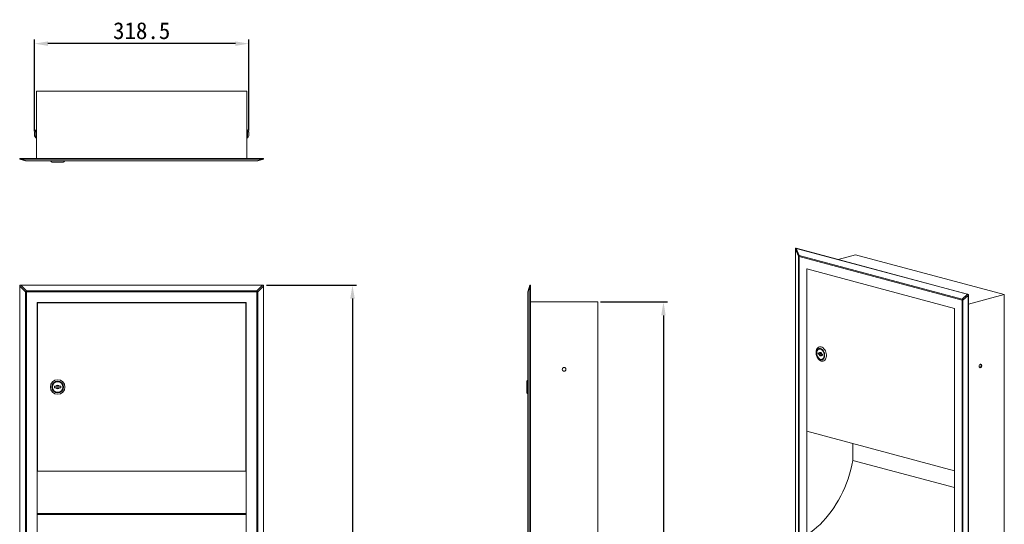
# Model space of a CAD drawing. Extents: x 11528 to 12989, y 4978 to 7132.
# Tile 3 of 3: x 11528 to 12989, y 6383 to 7132. Entities that reach past the tile are written whole.
import ezdxf

# ---------------------------------------------------------------- set-up
doc = ezdxf.new("R2010")
doc.units = 0
doc.header["$LTSCALE"] = 10
doc.header["$MEASUREMENT"] = 0
doc.header["$PDSIZE"] = -1
doc.layers.get('0').update_dxf_attribs({"linetype": 'CONTINUOUS'})
doc.layers.get('DEFPOINTS').update_dxf_attribs({"linetype": 'CONTINUOUS'})
doc.layers.add('DIM', color=4, linetype='CONTINUOUS')
doc.styles.get("Standard").update_dxf_attribs({"font": 'MingLiU.ttf', "height": 25})
doc.dimstyles.get("Standard").update_dxf_attribs({"dimscale": 0.5, "dimtxt": 3, "dimasz": 3, "dimexe": 1, "dimexo": 1, "dimgap": 1, "dimtad": 1, "dimdec": 0, "dimzin": 0, "dimdsep": 46, "dimtxsty": 'Standard', "dimcen": 0, "dimadec": 0, "dimazin": 0, "dimtm": 0.1, "dimtfac": 0.5, "dimtofl": 0, "dimtmove": 0, "dimatfit": 3, "dimfxl": 0, "dimtolj": 1, "dimtzin": 0, "dimarcsym": 0})

# ---------------------------------------------------------------- blocks, each defined once
blk = doc.blocks.new('*D139')
at = {"layer": 'DEFPOINTS', "color": 0}
for p in [(12386.1, 6713.1), (12386.1, 5103.1), (12483.6, 5103.1)]:
    blk.add_point(p, dxfattribs=at)
at = {"layer": 'DIM', "color": 0, "lineweight": -2}
for p, q in [((12390.1, 6713.1), (12489.6, 6713.1)), ((12483.6, 6693.1), (12483.6, 5123.1)), ((12390.1, 5103.1), (12489.6, 5103.1))]:
    blk.add_line(p, q, dxfattribs=at)
at = {"layer": 'DIM', "color": 0}
for points in [[(12480.2, 6693.1), (12486.9, 6693.1), (12483.6, 6713.1)], [(12480.2, 5123.1), (12486.9, 5123.1), (12483.6, 5103.1)]]:
    blk.add_solid(points, dxfattribs=at)
at = {"layer": 'DIM', "color": 0, "insert": (12464.5, 5867.8), "char_height": 25, "attachment_point": 5, "rotation": 90}
blk.add_mtext('\\A1;1610', dxfattribs=at)
blk = doc.blocks.new('*D140')
at = {"layer": 'DEFPOINTS', "color": 0}
for p in [(11890.3, 6738.1), (11890.3, 5078.1), (12022.1, 5078.1)]:
    blk.add_point(p, dxfattribs=at)
at = {"layer": 'DIM', "color": 0, "lineweight": -2}
for p, q in [((11894.3, 6738.1), (12028.1, 6738.1)), ((12022.1, 6718.1), (12022.1, 5098.1)), ((11894.3, 5078.1), (12028.1, 5078.1))]:
    blk.add_line(p, q, dxfattribs=at)
at = {"layer": 'DIM', "color": 0}
for points in [[(12018.8, 6718.1), (12025.5, 6718.1), (12022.1, 6738.1)], [(12018.8, 5098.1), (12025.5, 5098.1), (12022.1, 5078.1)]]:
    blk.add_solid(points, dxfattribs=at)
at = {"layer": 'DIM', "color": 0, "insert": (12003.1, 5834.9), "char_height": 25, "attachment_point": 5, "rotation": 90}
blk.add_mtext('\\A1;1660', dxfattribs=at)
blk = doc.blocks.new('*D142')
at = {"layer": 'DEFPOINTS', "color": 0}
for p in [(11550.1, 7096.5), (11550.1, 6962.5), (11868.5, 6963.7)]:
    blk.add_point(p, dxfattribs=at)
at = {"layer": 'DIM', "color": 0, "lineweight": -2}
for p, q in [((11550.1, 6966.5), (11550.1, 7102.5)), ((11868.5, 6967.7), (11868.5, 7102.5)), ((11848.5, 7096.5), (11570.1, 7096.5))]:
    blk.add_line(p, q, dxfattribs=at)
at = {"layer": 'DIM', "color": 0}
for points in [[(11570.1, 7099.8), (11570.1, 7093.2), (11550.1, 7096.5)], [(11848.5, 7099.8), (11848.5, 7093.2), (11868.5, 7096.5)]]:
    blk.add_solid(points, dxfattribs=at)
at = {"layer": 'DIM', "color": 0, "insert": (11709.3, 7115.6), "char_height": 25, "attachment_point": 5}
blk.add_mtext('\\A1;318.5', dxfattribs=at)

msp = doc.modelspace()

# ---------------------------------------------------------------- linework, layer by layer
at = {"color": 7, "linetype": 'Continuous', "lineweight": 15}
for p, q in [((11553.31, 7025.97), (11865.31, 7025.97)), ((11553.31, 7025.97), (11553.31, 6925.97)), ((11865.31, 7025.97), (11865.31, 6925.97)), ((11550.058, 6962.658), (11550.058, 6962.281)), ((11550.131, 6963.706), (11550.131, 6963.74)), ((11550.131, 6961.2), (11550.131, 6963.706)), ((11552.41, 6968.169), (11552.41, 6968.324)), ((11552.41, 6956.616), (11552.41, 6968.169)), ((11552.763, 6968.47), (11552.763, 6956.47)), ((11865.857, 6956.47), (11865.857, 6968.47)), ((11866.21, 6968.324), (11866.21, 6956.616)), ((11868.489, 6963.74), (11868.489, 6961.2)), ((11868.562, 6962.281), (11868.562, 6962.658)), ((11528.31, 6925.075), (11528.31, 6925.97)), ((11890.31, 6925.97), (11528.31, 6925.97)), ((11890.31, 6925.075), (11890.31, 6925.97)), ((11528.31, 6924.97), (11528.31, 6925.075)), ((11536.877, 6922.674), (11528.31, 6924.97)), ((11529.863, 6924.97), (11538.43, 6922.674)), ((11529.863, 6924.97), (11888.757, 6924.97)), ((11538.43, 6922.674), (11880.19, 6922.674)), ((11538.43, 6922.47), (11538.43, 6922.674)), ((11880.19, 6922.47), (11538.43, 6922.47)), ((11575.92, 6920.77), (11584.67, 6920.77)), ((11584.67, 6920.77), (11593.42, 6920.77)), ((11880.19, 6922.674), (11888.757, 6924.97)), ((11880.19, 6922.47), (11880.19, 6922.674)), ((11890.31, 6924.97), (11881.743, 6922.674)), ((11890.31, 6925.075), (11890.31, 6924.97)), ((12684.052, 6781.021), (12679.617, 6791.333)), ((12679.617, 5195.009), (12679.617, 6791.333)), ((12679.692, 6792.849), (12680.325, 6793.019)), ((12936.297, 6724.441), (12680.325, 6793.019)), ((12680.716, 6792.535), (12934.492, 6724.546)), ((12680.716, 6792.535), (12685.15, 6782.223)), ((12684.052, 5201.205), (12684.052, 6781.021)), ((12926.666, 6715.945), (12685.006, 6780.689)), ((12685.006, 6780.689), (12685.006, 5200.872)), ((12685.15, 6782.223), (12926.811, 6717.48)), ((12768.713, 6783.141), (12742.954, 6776.24)), ((12768.713, 6783.141), (12989.33, 6724.035)), ((12696.234, 6762.381), (12696.234, 5976.959)), ((12915.438, 6703.654), (12696.234, 6762.381)), ((12696.376, 6762.15), (12696.736, 6762.247)), ((12915.296, 6703.499), (12696.376, 6762.15)), ((12696.376, 6762.15), (12696.376, 6521.289)), ((11528.31, 6736.572), (11528.31, 6738.125)), ((11528.31, 6738.125), (11529.863, 6738.125)), ((11536.877, 6728.005), (11528.31, 6736.572)), ((11528.31, 5079.678), (11528.31, 6736.572)), ((11529.863, 6738.125), (11538.43, 6729.558)), ((11529.863, 6738.125), (11888.757, 6738.125)), ((11880.19, 6729.558), (11888.757, 6738.125)), ((11890.31, 6736.572), (11881.743, 6728.005)), ((11888.757, 6738.125), (11890.31, 6738.125)), ((11890.31, 6738.125), (11890.31, 6736.572)), ((11890.31, 6736.572), (11890.31, 5079.678)), ((12282.761, 6729.558), (12285.056, 6738.125)), ((12285.056, 6736.572), (12282.761, 6728.005)), ((12285.056, 6738.125), (12285.161, 6738.125)), ((12285.056, 6736.572), (12285.056, 5079.678)), ((12285.161, 6738.125), (12286.056, 6738.125)), ((12286.056, 5078.125), (12286.056, 6738.125)), ((11538.43, 6728.005), (11536.877, 6728.005)), ((11536.877, 5088.245), (11536.877, 6728.005)), ((11538.43, 6728.005), (11538.43, 6729.558)), ((11538.43, 6729.558), (11880.19, 6729.558)), ((11880.19, 6728.005), (11538.43, 6728.005)), ((11538.43, 6728.005), (11538.43, 5088.245)), ((11880.19, 6728.005), (11880.19, 6729.558)), ((11880.19, 5088.245), (11880.19, 6728.005)), ((11881.743, 6728.005), (11880.19, 6728.005)), ((11881.743, 6728.005), (11881.743, 5088.245)), ((12282.556, 5088.245), (12282.556, 6728.005)), ((12282.761, 6728.005), (12282.556, 6728.005)), ((12282.761, 6728.005), (12282.761, 5088.245)), ((12926.811, 6717.48), (12934.492, 6724.546)), ((12935.59, 6722.755), (12927.909, 6715.69)), ((12935.59, 6722.755), (12935.59, 5126.431)), ((12935.664, 6724.271), (12936.297, 6724.441)), ((12936.297, 5125.125), (12936.297, 6724.441)), ((12989.33, 6724.035), (12936.297, 6709.827)), ((12989.33, 6724.035), (12989.33, 5172.891)), ((11554.31, 6712.125), (11554.31, 5898.625)), ((11864.31, 6712.125), (11554.31, 6712.125)), ((11554.51, 6711.925), (11554.51, 6461.925)), ((11864.11, 6711.925), (11554.51, 6711.925)), ((11864.11, 6461.925), (11864.11, 6711.925)), ((11864.31, 5898.625), (11864.31, 6712.125)), ((12386.056, 6713.125), (12286.056, 6713.125)), ((12386.056, 6713.125), (12386.056, 5103.125)), ((12926.666, 5136.129), (12926.666, 6715.945)), ((12927.909, 6715.69), (12927.909, 5135.873)), ((12915.296, 6703.499), (12915.438, 6703.537)), ((12915.296, 6462.638), (12915.296, 6703.499)), ((12915.438, 5154.437), (12915.438, 6703.654)), ((12713.247, 6637.546), (12713.247, 6635.426)), ((12714.756, 6637.141), (12713.247, 6637.546)), ((12714.449, 6635.748), (12713.247, 6635.426)), ((12713.247, 6635.426), (12714.756, 6635.022)), ((12714.801, 6643.371), (12714.339, 6643.16)), ((12714.449, 6635.748), (12714.449, 6637.224)), ((12714.449, 6635.748), (12719.753, 6634.327)), ((12715.306, 6643.419), (12715.176, 6643.386)), ((12719.753, 6635.803), (12718.243, 6636.207)), ((12718.243, 6634.087), (12719.753, 6633.683)), ((12719.753, 6633.683), (12719.753, 6635.803)), ((12719.238, 6628.221), (12719.368, 6628.259)), ((12953.268, 6615.759), (12952.923, 6615.708)), ((12280.856, 6595.675), (12280.856, 6578.175)), ((11580.07, 6588.025), (11580.07, 6585.825)), ((11582.204, 6588.025), (11580.07, 6588.025)), ((11580.07, 6585.825), (11582.204, 6585.825)), ((11589.27, 6588.025), (11587.136, 6588.025)), ((11587.136, 6585.825), (11589.27, 6585.825)), ((11589.27, 6585.825), (11589.27, 6588.025)), ((12696.376, 6521.289), (12915.296, 6462.638)), ((12764.632, 6478.015), (12764.632, 6503.003)), ((12915.438, 6437.613), (12764.632, 6478.015)), ((11554.51, 6461.925), (11864.11, 6461.925)), ((12915.296, 6462.638), (12915.438, 6462.676)), ((11864.31, 6397.95), (11554.31, 6397.95))]:
    msp.add_line(p, q, dxfattribs=at)
at = {"color": 7, "linetype": 'Continuous', "lineweight": 15, "flags": 128}
for points in [[(12717.702, 6646.39), (12719.112, 6645.834), (12720.473, 6644.941), (12721.741, 6643.742), (12722.871, 6642.277), (12723.824, 6640.596), (12724.57, 6638.756), (12725.081, 6636.82), (12725.341, 6634.854), (12725.341, 6632.925), (12725.081, 6631.099), (12724.57, 6629.437), (12723.824, 6627.997), (12722.871, 6626.827), (12721.741, 6625.967), (12720.473, 6625.446), (12719.112, 6625.283), (12717.702, 6625.483), (12716.292, 6626.039), (12714.93, 6626.931), (12713.663, 6628.131), (12712.533, 6629.596), (12711.579, 6631.277), (12710.834, 6633.117), (12710.323, 6635.053), (12710.063, 6637.019), (12710.063, 6638.948), (12710.323, 6640.774), (12710.834, 6642.436), (12711.579, 6643.876), (12712.533, 6645.046), (12713.663, 6645.906), (12714.93, 6646.426), (12716.292, 6646.589), (12717.702, 6646.39)], [(12716.5, 6644.045), (12717.745, 6643.538), (12718.94, 6642.708), (12720.034, 6641.587), (12720.984, 6640.221), (12721.751, 6638.667), (12722.302, 6636.988), (12722.616, 6635.253), (12722.679, 6633.532), (12722.49, 6631.897), (12722.055, 6630.414), (12721.393, 6629.144), (12720.53, 6628.138), (12719.503, 6627.439), (12718.352, 6627.075), (12717.126, 6627.06), (12715.874, 6627.395), (12714.648, 6628.067), (12713.497, 6629.048), (12712.47, 6630.298), (12711.607, 6631.765), (12710.945, 6633.39), (12710.51, 6635.106), (12710.321, 6636.843), (12710.384, 6638.53), (12710.698, 6640.097), (12711.249, 6641.48), (12712.015, 6642.624), (12712.965, 6643.481), (12714.06, 6644.015), (12715.254, 6644.206), (12716.5, 6644.045)], [(12722.121, 6634.108), (12721.99, 6635.79), (12721.602, 6637.464), (12720.975, 6639.051), (12720.139, 6640.477), (12719.133, 6641.676), (12718.004, 6642.592), (12716.804, 6643.181), (12715.59, 6643.417), (12714.419, 6643.287), (12713.345, 6642.799), (12712.419, 6641.975), (12711.683, 6640.854), (12711.173, 6639.487), (12710.911, 6637.94), (12710.911, 6636.284), (12711.173, 6634.596), (12711.683, 6632.956), (12712.419, 6631.44), (12713.345, 6630.12), (12714.419, 6629.057), (12715.59, 6628.3), (12716.804, 6627.885), (12718.004, 6627.831), (12719.133, 6628.142), (12720.139, 6628.802), (12720.975, 6629.78), (12721.602, 6631.032), (12721.99, 6632.497), (12722.121, 6634.108)], [(12722.051, 6634.127), (12721.921, 6635.788), (12721.538, 6637.44), (12720.919, 6639.008), (12720.093, 6640.416), (12719.1, 6641.6), (12717.985, 6642.504), (12716.8, 6643.086), (12715.602, 6643.318), (12714.445, 6643.191), (12713.385, 6642.709), (12712.47, 6641.895), (12711.744, 6640.788), (12711.24, 6639.439), (12710.982, 6637.91), (12710.982, 6636.275), (12711.24, 6634.609), (12711.744, 6632.99), (12712.47, 6631.493), (12713.385, 6630.189), (12714.445, 6629.139), (12715.602, 6628.392), (12716.8, 6627.982), (12717.985, 6627.929), (12719.1, 6628.236), (12720.093, 6628.887), (12720.919, 6629.854), (12721.538, 6631.089), (12721.921, 6632.536), (12722.051, 6634.127)], [(12714.756, 6637.141), (12715.049, 6637.694), (12715.461, 6638.075), (12715.958, 6638.254), (12716.5, 6638.216), (12717.042, 6637.964), (12717.539, 6637.518), (12717.951, 6636.916), (12718.243, 6636.207)], [(12718.243, 6634.087), (12717.951, 6633.535), (12717.539, 6633.154), (12717.042, 6632.975), (12716.5, 6633.013), (12715.958, 6633.265), (12715.461, 6633.711), (12715.049, 6634.313), (12714.756, 6635.022)], [(12718.4, 6627.999), (12718.711, 6628.021), (12718.906, 6628.047)], [(12953.975, 6620.868), (12953.272, 6620.501), (12952.665, 6619.826), (12952.234, 6618.933), (12952.039, 6617.944), (12952.105, 6616.993), (12952.423, 6616.206), (12952.951, 6615.692), (12953.618, 6615.519), (12954.332, 6615.71), (12954.999, 6616.24), (12955.527, 6617.038), (12955.845, 6617.995), (12955.911, 6618.982), (12955.716, 6619.866), (12955.285, 6620.528), (12954.677, 6620.877), (12953.975, 6620.868)], [(12764.632, 6478.015), (12763.206, 6471.13), (12761.532, 6464.29), (12759.616, 6457.512), (12757.463, 6450.815), (12755.079, 6444.218), (12752.469, 6437.738), (12749.642, 6431.393), (12746.605, 6425.2), (12743.366, 6419.176), (12739.934, 6413.338), (12736.318, 6407.701), (12732.529, 6402.281), (12728.576, 6397.093), (12724.471, 6392.15), (12720.223, 6387.466), (12715.846, 6383.055), (12711.351, 6378.926), (12706.75, 6375.094), (12702.056, 6371.566), (12697.281, 6368.354)]]:
    msp.add_lwpolyline(points, dxfattribs=at)
at = {"color": 7, "linetype": 'Continuous', "lineweight": 15}
for centre, radius in [((12336.056, 6613.125), 2.75), ((11584.67, 6586.925), 10.85), ((11584.67, 6586.925), 8.75), ((11584.67, 6586.925), 7.95), ((11584.67, 6586.925), 7.85)]:
    msp.add_circle(centre, radius, dxfattribs=at)
for centre, radius, start, end in [((11558.058, 6962.658), 8, 172.229994, 180), ((11558.058, 6962.281), 8, 180, 187.770006), ((11558.058, 6962.658), 8, 134.910535, 162.239214), ((11558.058, 6962.281), 8, 197.790553, 225.089465), ((11552.763, 6967.97), 0.5, 90, 134.910535), ((11552.763, 6956.97), 0.5, 225.089465, 270), ((11865.857, 6967.97), 0.5, 45.089465, 90), ((11865.857, 6956.97), 0.5, 270, 314.910535), ((11860.562, 6962.658), 8, 16.856493, 45.089465), ((11860.562, 6962.281), 8, 314.910535, 343.160847), ((11860.562, 6962.658), 8, 0, 7.770006), ((11860.562, 6962.281), 8, 352.229994, 0), ((11537.654, 6925.655), 3.081, 255.400957, 284.599043), ((11538.43, 6928.47), 6, 255, 270), ((11880.967, 6925.655), 3.081, 255.400957, 284.599043), ((11880.19, 6928.47), 6, 270, 285), ((12688.881, 6777.713), 5.853, 129.592807, 145.580637), ((12686.487, 6786.463), 5.961, 245.894249, 255.612578), ((12693.383, 6780.674), 8.377, 169.339646, 179.899297), ((11560.182, 6706.254), 31.879, 133.026573, 136.974527), ((11858.438, 6706.254), 31.879, 43.025473, 46.973427), ((12288.556, 6728.005), 6, 165, 180), ((12285.742, 6728.782), 3.081, 165.401333, 194.598667), ((12935.043, 6715.93), 8.377, 169.339646, 179.899297), ((12929.666, 6727.388), 11.83, 255.309615, 261.456884), ((12935.656, 6721.673), 9.788, 205.362905, 217.680901), ((12952.106, 6618.682), 3.146, 291.671683, 45.291452), ((11584.67, 6586.925), 2.7, 24.042076, 155.957924), ((11584.67, 6586.925), 2.7, 204.042076, 335.957924)]:
    msp.add_arc(centre, radius, start, end, dxfattribs=at)
for centre, major_axis, ratio, start_param, end_param in [((11528.31, 6931.181), (-8.342, 2.235), 0.69474659, 1.75484637, 1.93889641), ((11890.31, 6931.181), (-8.342, -2.235), 0.69474659, 1.20269624, 1.38674629), ((12684.01, 6794.006), (1.8, 8.426), 0.4754595, 1.80904058, 1.99309062), ((12684.01, 6794.006), (6.753, -0.729), 0.30094664, 4.05148917, 4.23553921), ((12291.268, 6738.125), (-2.235, -8.342), 0.69474659, 4.89643902, 5.08048906), ((12939.982, 6725.428), (8.057, -0.582), 0.21271983, 3.97818412, 4.16223417), ((12939.982, 6725.428), (1.8, 8.426), 0.4754595, 1.80904058, 1.99309062)]:
    msp.add_ellipse(centre, major_axis=major_axis, ratio=ratio, start_param=start_param, end_param=end_param, dxfattribs=at)
for points in [[(11550.527, 6963.74), (11550.131, 6963.74)], [(11550.131, 6961.2), (11550.463, 6961.2)], [(11550.527, 6963.304), (11550.527, 6965.28)], [(11550.527, 6965.28), (11550.527, 6965.082)], [(11550.527, 6959.859), (11550.527, 6960.493)], [(11553.31, 6968.47), (11552.763, 6968.47)], [(11552.763, 6956.47), (11553.31, 6956.47)], [(11865.857, 6968.47), (11865.31, 6968.47)], [(11865.31, 6956.47), (11865.857, 6956.47)], [(11868.094, 6964.906), (11868.094, 6962.346)], [(11868.489, 6963.74), (11868.094, 6963.74)], [(11868.094, 6962.346), (11868.094, 6959.91)], [(11868.094, 6961.2), (11868.489, 6961.2)], [(11868.094, 6959.91), (11868.211, 6959.967)], [(11573.82, 6922.47), (11575.92, 6920.77)], [(11593.42, 6920.77), (11595.52, 6922.47)], [(12715.176, 6643.386), (12714.468, 6643.197)], [(12718.531, 6628.032), (12719.238, 6628.221)], [(12282.556, 6597.775), (12280.856, 6595.675)], [(12280.856, 6578.175), (12282.556, 6576.075)], [(11864.31, 6399.427), (11554.31, 6399.427)]]:
    msp.add_open_spline(points, degree=1, dxfattribs=at)
for points, knots in [([(11550.527, 6960.493), (11550.463, 6960.962), (11550.335, 6961.899), (11550.463, 6962.836), (11550.527, 6963.304)], [0, 0, 0, 0, 0.50000062, 1, 1, 1, 1]), ([(11868.211, 6964.972), (11868.215, 6964.971), (11868.264, 6964.948), (11868.175, 6964.926), (11868.094, 6964.906)], [0, 0, 0, 0, 0.0743035, 1, 1, 1, 1]), ([(12718.243, 6636.207), (12717.954, 6636.359), (12717.569, 6636.561), (12716.763, 6636.807), (12715.932, 6636.984), (12715.177, 6637.085), (12714.756, 6637.141)], [0, 0, 0, 0, 0.37489762, 0.49986273, 0.72151393, 1, 1, 1, 1]), ([(12714.756, 6635.022), (12715.323, 6634.944), (12716.078, 6634.841), (12716.994, 6634.625), (12717.656, 6634.403), (12718.033, 6634.2), (12718.243, 6634.087)], [0, 0, 0, 0, 0.37489902, 0.49986412, 0.72151678, 1, 1, 1, 1]), ([(11587.136, 6588.025), (11586.531, 6588.025), (11585.724, 6588.025), (11584.507, 6588.025), (11583.451, 6588.025), (11582.65, 6588.025), (11582.204, 6588.025)], [0, 0, 0, 0, 0.37489762, 0.49986273, 0.72151393, 1, 1, 1, 1]), ([(11582.204, 6585.825), (11582.809, 6585.825), (11583.615, 6585.825), (11584.833, 6585.825), (11585.888, 6585.825), (11586.689, 6585.825), (11587.136, 6585.825)], [0, 0, 0, 0, 0.37489902, 0.49986412, 0.72151678, 1, 1, 1, 1])]:
    msp.add_open_spline(points, degree=3, knots=knots, dxfattribs=at)

# ---------------------------------------------------------------- dimensions: what is measured, and where the dimension line sits
at = {"layer": 'DIM', "color": 7}
dim = msp.add_linear_dim(base=(11550.058, 7096.49), p1=(11868.489, 6963.74), p2=(11550.058, 6962.47), text='318.5', dimstyle='Standard', override={"dimscale": 1, "dimtxt": 15, "dimasz": 20, "dimexe": 6, "dimexo": 4, "dimgap": 5, "dimdec": 2, "dimzin": 8, "dimcen": -0.09, "dimtmove": 1, "dimtzin": 8}, dxfattribs=at)
dim.commit()
dim.dimension.update_dxf_attribs({"geometry": '*D142', "text_midpoint": (11709.273, 7096.49), "dimtype": 160})
for base, p1, p2, picture, middle in [((12022.14, 5078.125), (11890.31, 6738.125), (11890.31, 5078.125), '*D140', (12022.14, 5834.86)), ((12483.58, 5103.125), (12386.056, 6713.125), (12386.056, 5103.125), '*D139', (12483.58, 5867.79))]:
    dim = msp.add_linear_dim(base=base, p1=p1, p2=p2, angle=90, dimstyle='Standard', override={"dimscale": 1, "dimtxt": 15, "dimasz": 20, "dimexe": 6, "dimexo": 4, "dimgap": 5, "dimdec": 2, "dimzin": 8, "dimcen": -0.09, "dimtmove": 1, "dimtzin": 8}, dxfattribs=at)
    dim.commit()
    dim.dimension.update_dxf_attribs({"geometry": picture, "text_midpoint": middle, "dimtype": 160})

doc.saveas('drawing.dxf')
